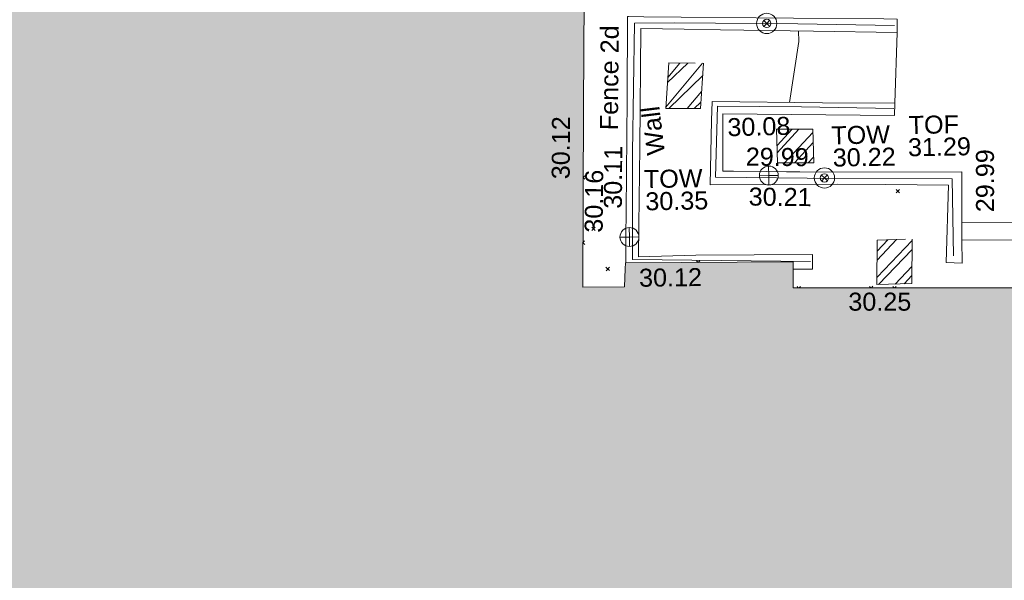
# Model space of a CAD drawing. Header units: millimetres. Extents: x -290717 to 520720, y -103372 to 287762.
# Tile 254 of 256: x 54056 to 74567, y 89644 to 101316. Entities that reach past the tile are written whole.
import ezdxf

# ---------------------------------------------------------------- set-up
doc = ezdxf.new("R2010")
doc.units = ezdxf.units.MM
doc.linetypes.add('IMPORT-HIDDEN2 _3_', pattern=[4762.5, 3175, -1587.5])
doc.linetypes.add('IMPORT-UG_ELEC_STREET LIGHTING_QLB2 _2_', pattern=[2700, 1500, -300.0000000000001, 0, -250, 150, -300.0000000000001, 0, -200])
for name, color, linetype, lineweight, true_color in [('00__TOPO__TOP_OF_FENCE_SYMBOL', 7, 'Continuous', 9, 0x666666), ('00_TOPO_TOP_OF_WALL', 7, 'Continuous', 9, 0x666666), ('00_UAV_BUILDING_OUTLINE', 5, 'Continuous', 9, 0x0000ff), ('00_UAV_FENCE_2D', 7, 'Continuous', 9, 0x264c2f), ('00_UAV_PARKING', 4, 'Continuous', 9, 0x00ffff), ('00_UAV_STEPS', 7, 'Continuous', 9, 0x666666), ('00_UAV_TOP_OF_FENCE', 6, 'Continuous', 9, 0xff00ff), ('00_UAV_TOP_OF_WALL', 7, 'Continuous', 9, 0x666666), ('00_UAV_WALL', 7, 'Continuous', 9, 0x7c00a5), ('01_DTM_CONTOUR_MJR', 7, 'Continuous', 9, 0x7f3f00), ('12333-PUM-2D-U-0001-C01 - Rev2_REVIT IMPORT_dwg', 7, 'Continuous', 9, 0x767676), ('A_RHA_Line', 7, 'Continuous', 9, 0x00a600), ('PUM-CHAMBER EXTENTS', 6, 'IMPORT-HIDDEN2 _3_', 9, 0xff00ff)]:
    doc.layers.add(name, color=color, linetype=linetype, lineweight=lineweight, true_color=true_color)
doc.layers.add('A_RHA_Detail', color=7, linetype='Continuous', lineweight=9)
doc.layers.add('GEN-TEXT', color=7, linetype='Continuous', lineweight=9)
doc.styles.add('Swis721 Lt BT_2', font='swissl.ttf', dxfattribs={"height": 375})
pattern_1 = [(45, (-533641079.65, -725615854.3560001), (-265.1650429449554, 265.1650429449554), []), (45, (-533640902.873, -725615854.3560001), (-265.1650429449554, 265.1650429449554), [])]

# ---------------------------------------------------------------- blocks, each defined once
blk = doc.blocks.new('12333-PUM-2D-U-0001-C01 - Rev2_REVIT IMPORT_dwg_MSL_Node_LineworkTOF-2077248-Site Location Plan Existing')
at = {"layer": '00__TOPO__TOP_OF_FENCE_SYMBOL', "color": 254, "true_color": 0xcccccc, "flags": 128}
for points in [[(165.3591892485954, 165.3591892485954), (0, 0), (-165.3591892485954, 165.3591892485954)], [(165.3591892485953, -165.3591892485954), (0, 0), (-165.3591892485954, -165.3591892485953)]]:
    blk.add_lwpolyline(points, dxfattribs=at)
at = {"layer": '00__TOPO__TOP_OF_FENCE_SYMBOL', "color": 254, "true_color": 0xcccccc}
for radius in [562.5594001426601, 233.853208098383]:
    blk.add_circle((0, 0), radius, dxfattribs=at)
blk = doc.blocks.new('12333-PUM-2D-U-0001-C01 - Rev2_REVIT IMPORT_dwg_TOW-2077249-Site Location Plan Existing')
at = {"layer": '00_TOPO_TOP_OF_WALL', "color": 254, "true_color": 0xcccccc, "flags": 128}
for points in [[(0, 525.0554400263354), (0, 0), (-525.0554401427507, 0)], [(525.0554401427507, 0), (0, 0), (0, -525.0554400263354)]]:
    blk.add_lwpolyline(points, dxfattribs=at)
at = {"layer": '00_TOPO_TOP_OF_WALL', "color": 254, "true_color": 0xcccccc}
blk.add_circle((0, 0), 525.0554401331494, dxfattribs=at)
blk = doc.blocks.new('12333-PUM-2D-U-0001-C01 - Rev2_REVIT IMPORT_dwg_MGS62954_T2_Galway_ITM_3d_Rev1-2077680-Site Location Plan Existing')
at = {"layer": '00_UAV_FENCE_2D', "color": 254, "true_color": 0xcccccc, "flags": 128}
for points in [[(533975991.5415, 725655341.4255002), (533973980.5415, 725655414.4255002), (533971414.5414999, 725655478.4255), (533970578.7895414, 725655483.4371202), (533970488.8425715, 725652795.0733235), (533970454.2619461, 725650565.9117842), (533974157.3880706, 725650455.904346)], [(533975951.15007, 725653611.0023996), (533974029.5414999, 725653679.4255), (533972277.9524356, 725653728.4160122), (533972212.5415, 725652246.4255002), (533974118.5415, 725652198.4255002), (533977139.5414999, 725652131.4255002), (533977141.5415, 725650526.4255002)]]:
    blk.add_lwpolyline(points, dxfattribs=at)
at = {"layer": '00_UAV_PARKING', "color": 254, "true_color": 0xcccccc}
blk.add_line((533976046.5414999, 725655197.4255), (533975970.5414999, 725653721.4255), dxfattribs=at)
at = {"layer": '00_UAV_STEPS', "color": 254, "true_color": 0xcccccc, "flags": 128}
blk.add_lwpolyline([(533978896.276729, 725650818.6564287), (533977322.3160843, 725650852.719904), (533977328.1462583, 725651213.6433961), (533978909.368382, 725651198.4583435)], close=True, dxfattribs=at)
at = {"layer": '00_UAV_WALL', "color": 254, "true_color": 0xcccccc, "flags": 128}
blk.add_lwpolyline([(533973793.8414395, 725650302.7033774), (533974200.3676794, 725650297.1900476), (533974200.7343516, 725650607.0999571), (533971775.5415001, 725650630.4255002), (533970578.5414999, 725650617.4255003), (533970597.306769, 725651276.808184), (533970643.5415, 725652901.4255002), (533970707.5415, 725655371.4255002), (533971609.8721884, 725655339.3160245), (533972365.5415, 725655312.4255), (533974305.5415, 725655254.4255002), (533976046.5414999, 725655197.4255), (533976053.2997108, 725655473.906877), (533975771.959847, 725655481.0021489), (533973891.5415, 725655528.4255002), (533970774.3707953, 725655614.1530586), (533970460.6764934, 725655622.7801915), (533970434.5415, 725655623.4255), (533970396.5415, 725653909.4255002), (533970338.5415, 725651579.4255), (533970324.5217686, 725651042.0024631), (533970310.4177409, 725650501.3480704)], dxfattribs=at)
blk.add_lwpolyline([(533975965.0942301, 725653466.582111), (533972387.5414999, 725653566.4255002), (533972363.5415, 725652373.4255), (533972590.6837599, 725652366.898992), (533974660.5415, 725652307.4255), (533977345.1648085, 725652267.1959252), (533977341.2199441, 725652022.9846534), (533977328.1462583, 725651213.6433961), (533977322.3160843, 725650852.719904), (533977314.5415, 725650371.4255), (533976987.5414999, 725650391.4255), (533977059.5415, 725651995.4255), (533975752.9529744, 725652032.3508282), (533974759.5414999, 725652060.4255002), (533972095.5415, 725652093.4255002), (533972151.9908876, 725653431.9719372), (533972168.5415, 725653824.4255), (533974468.5415, 725653755.4255002), (533975970.5414999, 725653721.4255)], close=True, dxfattribs=at)
at = {"layer": '01_DTM_CONTOUR_MJR', "color": 254, "true_color": 0xcccccc, "flags": 128}
for points in [[(533973989.845693, 725655263.8638283), (533973998.7066605, 725655041.9862264), (533973779.3244649, 725653776.1020111)], [(533973692.9655408, 725652335.2269859), (533974660.0000001, 725652310.0000002), (533977345.2112544, 725652270.0712082)]]:
    blk.add_lwpolyline(points, dxfattribs=at)
at = {"xscale": 0.375, "yscale": 0.375, "zscale": 0.375}
for name, p in [('12333-PUM-2D-U-0001-C01 - Rev2_REVIT IMPORT_dwg_MSL_Node_LineworkTOF-2077248-Site Location Plan Existing', (533973333.8533342, 725655431.4107673)), ('12333-PUM-2D-U-0001-C01 - Rev2_REVIT IMPORT_dwg_TOW-2077249-Site Location Plan Existing', (533973322.5415, 725652263.4255)), ('12333-PUM-2D-U-0001-C01 - Rev2_REVIT IMPORT_dwg_MSL_Node_LineworkTOF-2077248-Site Location Plan Existing', (533974479.8125453, 725652192.6982323)), ('12333-PUM-2D-U-0001-C01 - Rev2_REVIT IMPORT_dwg_TOW-2077249-Site Location Plan Existing', (533970396.5415, 725651034.4255002))]:
    blk.add_blockref(name, p, dxfattribs=at)
at = {"layer": '00_UAV_BUILDING_OUTLINE', "color": 251, "true_color": 0x666666, "char_height": 375, "width": 1495.902363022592, "attachment_point": 1, "line_spacing_factor": 1.005061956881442, "style": 'Swis721 Lt BT_2'}
for s, insert, rotation in [('30.12', (533968798.4490896, 725652266.7457168), 88.72855217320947), ('30.12', (533970583.5028769, 725650369.3969055), 359.7117854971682), ('30.25', (533974936.1540933, 725649796.1156121), 359.0117873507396)]:
    blk.add_mtext(s, dxfattribs=dict(at, insert=insert, rotation=rotation))
at = {"layer": '00_UAV_FENCE_2D', "color": 251, "true_color": 0x666666, "insert": (533969820.203775, 725653269.6959864), "char_height": 375, "width": 2545.408465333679, "attachment_point": 1, "rotation": 88.5396341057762, "line_spacing_factor": 1.005061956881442, "style": 'Swis721 Lt BT_2'}
blk.add_mtext('Fence 2d', dxfattribs=at)
at = {"layer": '00_UAV_TOP_OF_FENCE', "color": 251, "true_color": 0x666666, "char_height": 375, "attachment_point": 1, "line_spacing_factor": 1.005061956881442, "style": 'Swis721 Lt BT_2'}
for s, insert, width in [('TOF', (533976253.0272428, 725653451.47399), 1163.479615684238), ('31.29', (533976230.603601, 725652988.0972852), 1495.902363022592)]:
    blk.add_mtext(s, dxfattribs=dict(at, insert=insert, width=width))
at = {"layer": '00_UAV_TOP_OF_WALL', "char_height": 375, "attachment_point": 1, "line_spacing_factor": 1.005061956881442, "style": 'Swis721 Lt BT_2'}
for s, insert, width in [('TOW', (533974638.2476813, 725653264.6204593), 1343.937678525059), ('30.22', (533974660.7095887, 725652800.7725365), 1495.902363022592), ('TOW', (533970718.3635757, 725652421.8977894), 1343.937678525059), ('30.35', (533970740.825483, 725651958.0498668), 1495.902363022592)]:
    blk.add_mtext(s, dxfattribs=dict(at, insert=insert, width=width))
at = {"layer": '00_UAV_WALL', "color": 251, "true_color": 0x666666, "char_height": 375, "attachment_point": 1, "line_spacing_factor": 1.005061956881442, "style": 'Swis721 Lt BT_2'}
for s, insert, width, rotation in [('Wall', (533970796.4324847, 725652713.3648794), 1130.237340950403, 95.95020533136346), ('30.08', (533972476.1947934, 725653471.1332887), 1495.902363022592, 0.3962423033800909), ('30.11', (533969874.2388944, 725651632.9269283), 1495.902363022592, 88.60896119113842), ('29.99', (533972854.8042511, 725652854.7439781), 1495.902363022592, 358.3541657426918), ('29.99', (533977624.9892816, 725651424.7073884), 1495.902363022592, 89.07455369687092), ('30.16', (533969464.9653582, 725651143.4525803), 1495.902363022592, 88.369868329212), ('30.21', (533972901.2239674, 725652021.5327346), 1495.902363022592, 358.3868294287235)]:
    blk.add_mtext(s, dxfattribs=dict(at, insert=insert, width=width, rotation=rotation))
blk = doc.blocks.new('12333-PUM-2D-U-0001-C01 - Rev2_REVIT IMPORT_dwg-1620468-Site Location Plan Existing')
at = {"layer": 'PUM-CHAMBER EXTENTS', "true_color": 0xffaaff}
h = blk.add_hatch(dxfattribs=at)
h.set_pattern_fill('FP_3', color=211, style=0, pattern_type=2)
h.set_pattern_definition(pattern_1)
h.paths.add_polyline_path([(330843.3501528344, 37826.64382131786), (330923.3501529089, 38772.64382131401), (330199.3501529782, 38789.64382142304), (330119.3501529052, 37843.64382131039)])
h = blk.add_hatch(dxfattribs=at)
h.set_pattern_fill('FP_3', color=211, style=0, pattern_type=2)
h.set_pattern_definition(pattern_1)
h.paths.add_polyline_path([(332429.3501528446, 36668.64382138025), (333184.3501528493, 36655.64382134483), (333176.3501530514, 37355.64382129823), (332421.3501529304, 37368.64382133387)])
h = blk.add_hatch(dxfattribs=at)
h.set_pattern_fill('FP_6', color=211, style=0, pattern_type=2)
h.set_pattern_definition([(45, (-533640988.685, -725614762.775), (-265.1650429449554, 265.1650429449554), []), (45, (-533640811.9080001, -725614762.775), (-265.1650429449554, 265.1650429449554), [])])
h.paths.add_polyline_path([(334456.1352115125, 34098.22546597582), (335184.1352115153, 34109.22546591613), (335203.3152900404, 35035.22546589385), (334475.3152900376, 35024.22546583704)])
at = {"layer": 'GEN-TEXT', "color": 253, "true_color": 0xaaaaaa}
for p, q in [((328411.6508406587, 36399.26458185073), (328376.502943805, 36434.41247870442)), ((328376.5123610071, 36434.83678031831), (328411.6508406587, 36469.97525996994)), ((334886.9599509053, 36000.87012688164), (334957.6706290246, 36071.58080500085)), ((334957.6706290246, 36000.87012688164), (334886.9599509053, 36071.58080500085)), ((328537.0460968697, 35328.66644999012), (328607.756774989, 35399.37712810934)), ((328607.756774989, 35328.66644999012), (328537.0460968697, 35399.37712810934)), ((328346.3882457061, 35077.56414299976), (328382.5380038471, 35113.71390114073)), ((328382.5380038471, 35043.00322302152), (328346.4227436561, 35079.1184832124)), ((328817.0085011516, 34487.79408377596), (328887.7191792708, 34558.50476189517)), ((328887.7191792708, 34487.79408377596), (328817.0085011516, 34558.50476189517)), ((330738.9465381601, 34627.11901359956), (330705.0930963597, 34660.97245540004)), ((330741.9112672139, 34627.07994813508), (330775.8037744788, 34660.97245540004)), ((332815.4185874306, 34060.24905851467), (332790.1043121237, 34085.56333382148)), ((332835.1601866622, 34059.90853024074), (332860.814990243, 34085.56333382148)), ((334329.9048558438, 34034.12526842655), (334298.2760040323, 34065.75412023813)), ((334337.2314518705, 34033.99888995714), (334368.9866821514, 34065.75412023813)), ((334813.0084382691, 34025.79208190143), (334783.2494575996, 34055.55106257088)), ((334824.0113625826, 34025.60228943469), (334853.9601357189, 34055.55106257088))]:
    blk.add_line(p, q, dxfattribs=at)
at = {"layer": 'PUM-CHAMBER EXTENTS', "color": 211, "true_color": 0xffaaff, "flags": 128}
for points in [[(330923.3501529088, 38772.64382131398), (330843.3501528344, 37826.6438213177), (330119.3501529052, 37843.64382131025), (330199.3501529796, 38789.64382142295)], [(333184.3501528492, 36655.64382134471), (332429.3501528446, 36668.64382138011), (332421.3501529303, 37368.64382133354), (333176.3501530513, 37355.64382129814)], [(335203.3152900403, 35035.22546589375), (335184.1352115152, 34109.2254659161), (334456.1352115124, 34098.2254659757), (334475.3152900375, 35024.22546583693)]]:
    blk.add_lwpolyline(points, close=True, dxfattribs=at)
blk.add_blockref('12333-PUM-2D-U-0001-C01 - Rev2_REVIT IMPORT_dwg_MGS62954_T2_Galway_ITM_3d_Rev1-2077680-Site Location Plan Existing', (-533641079.6498471, -725615854.3561786))

msp = doc.modelspace()

# ---------------------------------------------------------------- hatches: boundary and pattern name
at = {"layer": 'A_RHA_Detail', "true_color": 0xc0c0c0}
h = msp.add_hatch(color=9, dxfattribs=at)
h.paths.add_polyline_path([(-80880.60083898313, -68502.79057078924), (-80400.86592458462, -68483.4150911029), (-80400.86592458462, -62984.64684182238), (-24474.85765180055, -63009.32043784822), (-24456.14471274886, -50840.30023854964), (-36622.55041054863, -50831.65104346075), (-36622.5504104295, -44228.57792609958), (-50959.05265825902, -44213.68205212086), (-50959.05265825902, -42573.78171509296), (-54563.93258049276, -42571.21897729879), (-54565.69773355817, -45054.17447471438), (-92408.82109324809, -45027.27149617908), (-92411.78875845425, -49201.74309219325), (-100061.9988811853, -49201.74309219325), (-100052.221444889, -64852.82557835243), (-86120.90825231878, -64852.82557835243), (-86092.16626519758, -62957.90041523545), (-84861.10047611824, -62957.90041520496), (-84854.79054275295, -68240.10973718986), (-80870.60226895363, -68240.10973718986)])
h.paths.add_polyline_path([(-137238.9269955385, -68461.93840922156), (-132719.7426408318, -68433.06336920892), (-132847.0731201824, -62850.0428228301), (-130454.6837966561, -62916.63108081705), (-130498.2830220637, -61355.8539363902), (-117581.136331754, -61423.42893434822), (-117492.3908565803, -49183.91309186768), (-125136.5200282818, -49178.47881939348), (-125133.5727033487, -45032.61887132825), (-163007.1824077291, -45005.69421944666), (-163007.1824077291, -44090.29634113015), (-163123.8521375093, -44090.21339942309), (-163122.6389897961, -42383.751842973), (-166563.8543420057, -42383.75184295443), (-166565.0349082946, -44044.3982420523), (-193158.4656786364, -44025.49275802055), (-193195.152889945, -62863.6565097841), (-137269.7106414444, -62916.63108078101), (-137254.3708868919, -65679.90523788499)])
h.paths.add_polyline_path([(120310.9497607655, -32334.2823016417), (120312.4652266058, -31610.73011961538), (133451.2244789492, -31638.24899384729), (133469.2230092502, -19717.98315777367), (121295.7536929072, -19692.48606427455), (121319.8434528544, -8190.941560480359), (112277.0825929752, -8172.001674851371), (112263.1769726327, -14811.12345451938), (78285.85310969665, -14739.95861435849), (78292.82277619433, -8167.077575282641), (76545.55099677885, -8163.40371230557), (69355.76844230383, -8152.931592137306), (69353.66597202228, -9156.746357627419), (68372.60878942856, -9154.691552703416), (68372.60878942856, -13705.52853212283), (69333.72334743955, -13707.54156767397), (69325.07112544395, -16249.53369225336), (66623.4489111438, -16249.53369225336), (66619.79243932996, -17995.29925522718), (65989.07757491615, -17995.29925522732), (65985.44262769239, -19730.78799479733), (57152.23993372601, -19712.28702423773), (57127.42535098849, -31559.89461998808), (70277.87165423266, -31587.43801817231), (70277.87165428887, -32271.74147154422), (78263.96947906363, -32285.12944888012), (78266.62669288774, -31019.79372153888), (112335.8856506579, -31091.15111856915), (112335.8856506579, -32317.57330550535), (119781.4233959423, -32333.17321910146)])
h.paths.add_polyline_path([(7503.71740934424, -1791.43926322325), (15482.43097389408, -674.0213230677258), (15484.0826184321, 148.1327206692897), (56188.28042539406, 205.5276654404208), (56155.8432600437, 14338.31663138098), (18016.62665932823, 14236.4814953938), (17967.9025208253, 34313.18372075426), (21727.10644861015, 34324.06926249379), (21708.9097307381, 40608.10218319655), (18009.66447156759, 40608.10218325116), (17995.54603703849, 45483.75063445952), (9770.084212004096, 45420.63294734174), (3966.216019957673, 45443.14492469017), (3984.771235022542, 14176.56786831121), (1023.062455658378, 14176.56786840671), (-276.5134647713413, 14190.52623465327), (-231.6790044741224, 5976.811441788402), (-226.4491536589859, 193.7444677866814), (1220.250839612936, 179.5999159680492), (7477.609307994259, 143.2867556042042), (7488.638446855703, -674.0213230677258)])
h.paths.add_polyline_path([(77755.59663317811, 53.47451145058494), (77729.51881611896, 1699.844979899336), (94464.47132486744, 1659.976083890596), (94606.37913471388, 17991.39023626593), (88810.41901146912, 18015.03260816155), (88799.89418497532, 14436.74271609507), (69413.88950349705, 14457.87738898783), (69377.35724448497, 99.62816357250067), (70760.85642036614, 92.0068082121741)])
h.paths.add_polyline_path([(61252.12079698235, 46453.95617369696), (105774.7348988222, 46472.68783510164), (105768.2642197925, 61852.61234310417), (92285.13876306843, 61852.61234310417), (92308.59670397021, 65784.30757142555), (96107.46680002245, 65767.6044524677), (96059.6808111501, 75209.20847378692), (101084.8427276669, 75071.88872768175), (104988.0046543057, 74765.36560410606), (108403.6894220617, 74363.84089439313), (112009.2703903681, 73787.25420864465), (115645.3524814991, 73049.69667210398), (116890.8108050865, 72761.69136255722), (120208.9929832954, 71893.18353872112), (120865.241739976, 71703.68487155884), (124135.6329505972, 70669.67317909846), (127435.6253142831, 69480.50055823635), (127820.4368655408, 69394.93141813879), (128274.3081769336, 69331.69585757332), (128731.879114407, 69306.66104520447), (129189.9401456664, 69320.00258265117), (129645.2782985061, 69371.62688830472), (130094.6997111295, 69461.17185607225), (130535.0520071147, 69588.00939078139), (130963.2464342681, 69751.2498188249), (131376.279516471, 69949.74812593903), (131771.254123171, 70182.11198906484), (132162.5575600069, 70460.54046602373), (132496.0921582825, 70741.69081117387), (132820.8713676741, 71064.98072578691), (133117.4593294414, 71414.31364276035), (133383.77568926, 71787.23923958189), (133616.5473239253, 72178.53728446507), (133817.1647262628, 72590.54524901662), (133982.6025969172, 73017.89547517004), (134111.7005086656, 73457.59040804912), (134203.5529320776, 73906.545904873), (134257.5155882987, 74361.61286220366), (134272.5462649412, 74819.59931534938), (134250.5259874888, 75277.29281749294), (134189.6227572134, 75731.48297750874), (134090.9274700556, 76178.98397761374), (133955.1324028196, 76616.65691996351), (133783.1900598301, 77041.4318434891), (133576.3064937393, 77450.3292564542), (133335.9328436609, 77840.48103831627), (133063.7551572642, 78209.15055536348), (132761.6825665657, 78553.75185442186), (132431.8338935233, 78871.86780505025), (132076.5227904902, 79161.26705200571), (131698.2415079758, 79419.91966864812), (131299.6434187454, 79646.01139199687), (131093.5942456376, 79746.34209763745), (132146.0467355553, 83110.22226149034), (122787.763295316, 86282.54285521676), (121604.3555410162, 82800.35918872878), (117095.9864226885, 83870.84033788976), (116841.9598400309, 83526.35449576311), (116120.5435466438, 91221.9361197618), (110237.7341284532, 91274.27491024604), (110194.3680786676, 90435.39030217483), (104988.0046543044, 90486.49901569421), (104973.2761846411, 94309.82427956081), (103746.1314668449, 94309.82427962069), (103839.9937121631, 122852.1474272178), (96365.09202303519, 122931.9599471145), (96350.3400238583, 123952.416858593), (104555.5505249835, 123902.1925258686), (104607.3234457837, 120248.5396157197), (125502.5015002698, 120134.193340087), (125662.0200253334, 137657.3796883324), (114479.5865733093, 137699.2256881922), (114382.3062641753, 129149.9458158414), (104644.1590035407, 129187.997507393), (104577.9931702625, 126217.3903165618), (101184.4926405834, 126159.1566967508), (101264.6166812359, 135959.2655565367), (89967.23177303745, 135988.8856164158), (89927.63362986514, 125823.6463181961), (93630.53562299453, 125840.7948842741), (93580.6568888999, 122931.9599471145), (88697.38835373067, 122904.7310127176), (88679.38989541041, 95739.0914377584), (86378.25848993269, 95739.0914377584), (86378.18187189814, 96178.10083375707), (83279.5074328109, 96200.92083330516), (83273.62493422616, 95735.74732136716), (70169.67509616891, 95733.22421950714), (70166.2684274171, 96272.07409350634), (66674.99731291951, 96257.14073659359), (66654.74538556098, 95755.71092140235), (65784.77231076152, 95755.71092140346), (65887.65094981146, 117470.6305650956), (53473.34271625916, 117487.9046429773), (53434.44066306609, 98570.4634906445), (40649.41626913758, 98570.46349066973), (40610.16711556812, 94406.01479082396), (38853.82372865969, 94410.36303444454), (38848.65589191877, 89463.65332732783), (40612.46601909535, 89518.45976927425), (40665.38257359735, 86257.73741131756), (38372.19584673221, 86305.7230928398), (38369.79373532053, 76901.0507917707), (50937.95125076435, 76944.40198877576), (50922.88567283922, 74598.78180893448), (56484.90611318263, 74588.85093774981), (56484.9061131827, 75194.85181998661), (92465.40372273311, 75233.02581663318), (92645.92783659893, 71766.64845097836), (89810.5550181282, 69362.83965827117), (85313.16173971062, 69360.94750424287), (85313.16173971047, 66907.40508090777), (75210.14498260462, 66903.15451592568), (75210.14498260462, 63815.70944554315), (70819.40014306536, 63815.70999204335), (70819.21601502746, 64253.35708063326), (69456.8341568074, 64253.35708063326), (69455.71957374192, 66901.99623168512), (61303.3285675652, 66898.56680686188), (61304.56054652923, 63970.32021231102), (70500.41048205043, 63970.32021223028), (70500.40885431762, 61852.59006210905), (61245.64388480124, 61848.69637492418), (61252.12079698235, 46455.07044720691)])
h.paths.add_polyline_path([(-17153.16561239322, 48569.32684293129), (-17153.16561227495, 60770.38083690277), (-29362.88357762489, 60774.7042869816), (-29362.88357762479, 67399.20394583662), (-43507.25361058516, 67405.01911302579), (-43488.53133082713, 69093.07334179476), (-45766.41866234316, 69109.32868391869), (-45794.34620035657, 67405.01911302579), (-47272.11273197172, 67404.21245453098), (-47272.44887636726, 66454.91798912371), (-86004.56386335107, 66468.6329952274), (-86006.66970790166, 60521.58362724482), (-92662.8772251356, 60521.58362724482), (-92666.53762789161, 50184.35611936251), (-79752.016597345, 50179.78302554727), (-79752.016597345, 48591.49323813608), (-17157.71631240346, 48569.32845421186)])
h.paths.add_polyline_path([(-201056.4185879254, 48628.75479108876), (-138377.9751621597, 48634.64535782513), (-138377.9751621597, 50133.28202330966), (-125467.710581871, 50134.49533928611), (-125468.6909603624, 60566.19036866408), (-132186.8595615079, 60565.86652591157), (-132187.4203588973, 66533.01978768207), (-170643.3098734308, 66805.61809689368), (-170643.3098732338, 67738.78475851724), (-200340.0100486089, 67488.93693767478), (-200348.7175167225, 60827.7802510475), (-201057.5650552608, 60827.71357562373), (-201056.6510294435, 51102.0431337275)])
h.paths.add_polyline_path([(-240051.5126725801, 54769.1949116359), (-239444.4902595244, 54811.10754483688), (-239186.5396225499, 54841.92927608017), (-238764.8191578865, 54940.98166103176), (-238382.4735933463, 55122.46891391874), (-237990.3402229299, 55354.87497237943), (-237269.2031026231, 55936.21514997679), (-237030.2712443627, 56228.66101920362), (-236793.0039600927, 56569.31473977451), (-236554.5880579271, 57004.26389721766), (-236432.7219585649, 57267.46508911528), (-236300.0815274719, 57753.26239002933), (-236250.7285154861, 58017.17885687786), (-236235.6490610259, 58516.21786795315), (-236233.2538430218, 58987.85640057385), (-236213.702979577, 59823.48083772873), (-236363.8287856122, 59820.8603820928), (-236634.0279869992, 60698.06075831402), (-236391.9547756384, 61432.1972634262), (-236225.4740089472, 61435.10319604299), (-236201.6036570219, 62637.68779599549), (-232563.5271750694, 62639.28734435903), (-232563.5271750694, 63049.03842407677), (-232732.1945866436, 63049.15302221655), (-232860.1521278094, 63457.9589027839), (-232731.6068089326, 63914.24862701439), (-232560.8209657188, 63914.24862701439), (-232521.9864006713, 70597.99604498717), (-240628.6947850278, 70598.85496274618), (-240629.7923196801, 72350.98321581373), (-246412.6011213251, 72347.36085937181), (-246412.6011213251, 70616.45923939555), (-254449.5805725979, 70618.60952619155), (-254454.637144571, 70754.06491724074), (-254469.7140363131, 73191.6627625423), (-263883.2532625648, 73267.83063692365), (-263902.4181505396, 68260.74348557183), (-263714.8217520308, 68259.82096576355), (-263552.9672900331, 67819.6543439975), (-263719.0883117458, 67392.20684197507), (-263913.629869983, 67392.20684288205), (-263956.7001914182, 58633.76423459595), (-260181.1963171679, 58611.22607638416), (-260192.3146984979, 56354.25111578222), (-257184.684388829, 56339.46086010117), (-257213.4419958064, 57092.93866025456), (-257338.5163846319, 57093.27331227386), (-257471.0109295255, 57531.7457231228), (-257338.5163845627, 58062.22513700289), (-257203.4956297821, 58064.06881293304), (-257173.5751889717, 58598.54056827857), (-256478.2273617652, 58575.27357918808), (-256478.2273617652, 58788.51859477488), (-256013.0091299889, 58911.92701537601), (-255397.0786589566, 58780.99767608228), (-255397.0786664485, 58595.98242230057), (-243809.8853614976, 58585.92793205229), (-243805.3570672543, 58352.04527760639), (-243740.9394682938, 57884.52572396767), (-243619.083060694, 57421.84877501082), (-243424.3877541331, 56943.65915328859), (-243247.1437899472, 56608.24157716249), (-243003.0710577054, 56249.99021479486), (-242732.2093200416, 55932.75703086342), (-242371.7230179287, 55603.12658814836), (-242141.2551255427, 55424.88676771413), (-241804.9643038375, 55216.88439829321), (-241529.464082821, 55077.02869058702), (-241100.6275144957, 54917.18295005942), (-240836.2134980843, 54840.82833179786), (-240453.4486196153, 54788.6078413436), (-240203.3756532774, 54776.52967577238)])
h.paths.add_polyline_path([(40276.69022620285, 59895.3641775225), (40328.62676026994, 69196.9439153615), (36588.99968782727, 69217.82459101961), (36619.46637569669, 74674.25962431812), (32264.36460075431, 74687.02318924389), (32233.48293864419, 69156.26826309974), (11916.69390488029, 69269.70959690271), (11966.66200108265, 78218.75165977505), (29087.50901742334, 78123.15526811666), (29143.44567202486, 88141.13700481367), (15719.34879623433, 88216.09212957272), (15732.60379610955, 90589.99788900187), (4594.294101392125, 90652.19003492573), (4525.129359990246, 78265.12250452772), (10096.76365550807, 78234.01258734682), (10077.43887221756, 74773.03821913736), (4547.641142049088, 74803.91453678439), (4465.579974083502, 60107.16002351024), (19125.89094757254, 60025.30234268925), (19139.86249371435, 62527.53804648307), (31738.59196305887, 62457.19146407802), (31724.55430855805, 59943.11609818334), (38369.79364222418, 59906.01157297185)])
h.paths.add_polyline_path([(-246083.0241259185, 72334.29150213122), (-246083.0594797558, 72334.30275087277), (-246208.2905500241, 72334.29150213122)])
h.paths.add_polyline_path([(-114575.3004830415, 112178.0758696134), (-114575.3246436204, 112178.0758696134), (-114707.2752166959, 115801.5811617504)])
h.paths.add_polyline_path([(-154699.9178766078, 101760.4080976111), (-114382.0503338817, 101776.0542915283), (-114382.0503338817, 106926.936016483), (-113755.641395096, 106927.1791078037), (-113757.5507412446, 111847.2721532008), (-114431.6837526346, 111847.2721532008), (-114431.8098651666, 112178.075869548), (-114575.3004830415, 112178.0758696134), (-114578.9984943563, 121707.2390834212), (-123056.9849702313, 121707.2390834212), (-123068.8201032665, 156452.7036899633), (-119381.2340625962, 156454.1347343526), (-119381.2340625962, 160165.8603541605), (-115501.031452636, 160167.3661472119), (-115503.3750945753, 166206.5793118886), (-132411.7987151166, 166599.6604729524), (-132411.8243306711, 166665.6603411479), (-135275.0124468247, 166664.5489553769), (-135275.0124468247, 166628.1883102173), (-135911.3205077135, 166628.1944503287), (-135911.3479256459, 166352.1604668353), (-152521.1633846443, 166345.7145607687), (-152518.3680955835, 159142.6836790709), (-150699.3133726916, 159117.9265656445), (-150755.6690356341, 122560.6912032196), (-151059.2005266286, 122560.6912032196), (-151061.0981347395, 121302.4374931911), (-154138.3148337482, 121372.6012653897), (-154138.3148337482, 121865.183451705), (-154704.3888425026, 121867.2611370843), (-154688.5451973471, 119352.3937021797), (-154745.5933227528, 119352.3715636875), (-154745.5763474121, 118722.1532660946), (-160794.1544526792, 118748.744283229), (-160794.1544527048, 119410.5425977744), (-163852.1622693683, 119422.408321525), (-163855.0715294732, 118762.2003111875), (-167568.6765459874, 118778.5256058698), (-166634.6619849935, 124395.1277019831), (-166843.6206842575, 124471.2090400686), (-167568.6765459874, 124707.6250904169), (-168028.2173235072, 124841.3808643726), (-168630.5006276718, 124991.3056740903), (-169238.2056070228, 125117.4693074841), (-169850.3952285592, 125219.6772877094), (-170466.1255403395, 125297.7720169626), (-171089.1102599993, 125351.8553033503), (-171704.4065937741, 125381.1774254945), (-172325.0479971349, 125386.3595015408), (-172782.2248668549, 125374.5832363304), (-173401.7764236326, 125337.4554476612), (-174019.3926983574, 125276.0328036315), (-174634.1213722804, 125190.4100127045), (-175245.0145766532, 125080.7190996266), (-176047.1958093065, 124895.7675261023), (-176665.4852587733, 124724.7228134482), (-177045.3001228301, 124609.1129151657), (-177631.5127793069, 124405.2077276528), (-176665.4852586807, 118818.5158793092), (-177558.9402083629, 118822.4435769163), (-177662.2853368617, 125263.4341236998), (-176365.3912352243, 126542.9270807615), (-159462.2970490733, 126319.9103917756), (-157057.7396790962, 128609.0850976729), (-157060.6673204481, 136153.1661957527), (-158638.8016610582, 137740.2441626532), (-159352.3735831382, 137740.2441626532), (-161634.4140635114, 140201.1078539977), (-168727.9404946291, 140256.8191147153), (-171035.0401162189, 137942.884730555), (-174184.1459014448, 137942.884730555), (-176460.1168228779, 140292.2858551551), (-177341.68569345, 140292.285855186), (-177341.7114445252, 140358.4281613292), (-183428.5803825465, 140356.0660244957), (-185921.6385984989, 137917.4639097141), (-185921.6385985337, 131757.309115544), (-186906.8767412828, 131756.9267734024), (-187725.3914540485, 130809.9989183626), (-187724.0588902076, 127376.1828149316), (-186481.0281350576, 126304.557648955), (-186479.4846755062, 122327.2959175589), (-185176.2828158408, 121059.4673825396), (-180304.1129154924, 121059.4673825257), (-180304.1136492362, 118802.0484409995), (-193555.3706955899, 118802.0484409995), (-193555.3686998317, 133117.8341649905), (-192593.6442938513, 133118.2073819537), (-192593.6442938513, 134200.8158367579), (-192224.6284783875, 134200.9592041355), (-192225.5653014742, 136615.0101267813), (-192595.0012461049, 136615.0101267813), (-192595.4357332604, 137734.4745166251), (-193589.2709668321, 137734.4746851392), (-193589.2685988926, 147474.5705834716), (-193163.2062206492, 147492.8644728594), (-192606.8095195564, 147551.4951472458), (-192359.9383250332, 147589.5931622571), (-192199.8207947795, 147616.5827293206), (-191882.7548926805, 147682.9245600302), (-191568.5380071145, 147761.6632019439), (-191020.2573150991, 147932.4221712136), (-190950.5841382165, 147955.8263236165), (-190647.7999969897, 148070.951423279), (-190349.769078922, 148197.8750093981), (-190056.9509284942, 148336.4013817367), (-189769.7970512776, 148486.316942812), (-189375.4954991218, 148717.2624196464), (-189132.9060261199, 148873.2749095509), (-188867.5421091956, 149059.0543930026), (-188609.6764469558, 149255.1087866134), (-188354.9814056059, 149465.3525772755), (-188079.6339208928, 149713.8792482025), (-187884.9836199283, 149901.8220103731), (-187538.2510284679, 150274.4802367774), (-187446.2998447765, 150378.396083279), (-187241.3270201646, 150629.2310214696), (-187046.3599558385, 150887.9197697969), (-186861.699277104, 151154.0634500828), (-186546.1373636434, 151669.8298752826), (-186524.4196769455, 151707.063245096), (-163675.289831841, 151669.8298752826), (-163687.5843044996, 148134.0767945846), (-157303.6541541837, 148136.4921063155), (-157303.6541541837, 155759.9150161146), (-157557.4317586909, 155765.0384228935), (-157555.9168973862, 166678.0466575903), (-187009.2021991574, 166699.7464767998), (-187013.0952111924, 162054.4009359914), (-188707.1775469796, 162044.5925187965), (-188705.9961893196, 155021.5333641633), (-188737.9999316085, 154650.5326603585), (-188799.0133970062, 154283.1866125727), (-188857.2045401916, 154035.4341107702), (-188966.1106131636, 153679.3368924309), (-189102.6200311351, 153332.8820747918), (-189265.8911677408, 152998.2056672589), (-189454.9174010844, 152677.3710606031), (-189645.2484685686, 152421.322012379), (-189916.9563410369, 152104.2450531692), (-190212.7041973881, 151809.4634871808), (-190530.6686598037, 151538.7947475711), (-190868.889367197, 151293.9075915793), (-191225.2810786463, 151076.3118324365), (-191597.6465194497, 150887.3490190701), (-192092.8415776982, 150682.5621956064), (-192485.2937347, 150569.6612301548), (-192903.8930807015, 150482.2408890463), (-193187.215491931, 150440.8868273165), (-193594.1866364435, 150407.1257787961), (-193594.5953882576, 151459.989522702), (-205369.2399268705, 151455.4201248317), (-205354.452352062, 113350.0822379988), (-207187.1580384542, 113349.3709450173), (-207184.3024929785, 105991.0636522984), (-205312.8709512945, 105991.0636522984), (-205311.2365670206, 101769.6553082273), (-175488.645120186, 101781.2285901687), (-175488.645120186, 110889.6985621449), (-154703.462766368, 110897.5679794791), (-154700.5193329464, 103310.2697088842)])
h.paths.add_polyline_path([(193735.9435692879, 113047.8274775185), (208865.0938716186, 114991.026643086), (208976.1154122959, 114126.6471161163), (216447.8967330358, 115086.3281915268), (216038.7305308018, 118271.970241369), (232648.5073383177, 120405.3421627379), (233425.9936153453, 114352.0734369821), (240632.2017567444, 115277.6440986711), (239854.8412683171, 121329.9334728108), (256406.8682407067, 123455.8879629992), (257091.7572256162, 118089.1198988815), (264572.287122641, 119040.8180953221), (261877.8350554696, 138524.7609215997), (259178.7147038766, 138221.6086023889), (259197.3483654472, 137439.0084132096), (254686.1480587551, 136897.0007613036), (255412.6810205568, 131314.8303174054), (240852.7447965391, 129522.4514055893), (239771.0426540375, 137918.8519126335), (240649.582243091, 138010.1984551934), (240062.3063116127, 142776.6750342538), (239165.7694641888, 142685.0143484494), (237630.9646614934, 151018.3171733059), (266172.8791088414, 154560.7889781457), (271297.187694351, 142612.4006970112), (276531.7397502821, 144861.0987145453), (274941.5029779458, 148527.903728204), (302074.530765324, 160134.9084326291), (300215.9323773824, 164320.1841173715), (301528.161327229, 164907.0997990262), (300405.1237791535, 167477.8916353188), (299016.6944531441, 166945.7181825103), (295626.7488506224, 174518.7544287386), (294333.0289184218, 177537.1551681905), (287288.847594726, 174518.7544287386), (289427.6893504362, 169661.0163464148), (272956.7816584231, 162557.1203578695), (271943.2187786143, 164897.4305293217), (267016.3118217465, 162764.0369715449), (268502.3094164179, 159357.043014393), (265200.4029571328, 157946.4096681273), (226856.4166955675, 153146.7821791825), (227510.3041274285, 148852.0205335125), (228280.9873164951, 141179.0007484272), (227302.3544112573, 141050.2812999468), (227895.3788231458, 136433.1758633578), (228748.5501749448, 136523.8855003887), (229602.307730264, 128023.7667641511), (217691.2359889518, 126493.8999679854), (217642.3600127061, 126874.4332670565), (215138.5007311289, 126552.8357430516), (215194.9980427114, 126112.9650749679), (215015.6132225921, 126089.9247571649), (214840.967257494, 127449.6644606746), (192258.7012018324, 124549.1816390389), (193486.3576426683, 114991.026643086)])
h.paths.add_polyline_path([(-78076.24179098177, 117605.518872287), (-78076.23951907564, 117610.0871212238), (-78070.31812256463, 129485.733079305), (-74723.15926546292, 129478.3852560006), (-74723.15926546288, 125435.7860625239), (-48015.64546089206, 125380.0246061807), (-47996.55031653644, 135872.5822179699), (-61198.159180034, 135901.5630078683), (-74714.72264147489, 135923.5088764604), (-74723.62876031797, 131865.2975510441), (-78070.31812256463, 131872.6421692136), (-78062.97909490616, 149549.768943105), (-58292.26570494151, 149541.5607197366), (-58292.26570494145, 148946.2407608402), (-37707.70924049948, 148937.6946534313), (-37707.70924049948, 159740.0690313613), (-44148.26955758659, 159742.7429641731), (-44148.26955758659, 162961.3319175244), (-49829.95437586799, 162961.3319175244), (-49830.92144141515, 160632.0129326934), (-78494.0902662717, 160643.9130440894), (-78494.0902662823, 161615.1537737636), (-78739.22585210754, 161615.2555472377), (-78691.79195364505, 168187.9195488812), (-90844.5764503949, 168126.8149080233), (-90962.52567696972, 152686.7636278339), (-89064.97866810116, 152685.97582136), (-89079.54115383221, 117610.0871212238), (-78374.80210165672, 117605.6428258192)])
h.paths.add_polyline_path([(69254.82576126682, 129235.9722870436), (69259.97086178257, 136167.7892474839), (86068.0992678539, 136131.0235193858), (86008.66431381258, 164703.3084147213), (58789.63167882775, 164723.5115811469), (58789.63167882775, 170119.2062865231), (54460.16324890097, 170122.4198087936), (54457.21717773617, 166153.2792453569), (47042.21516498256, 166158.7829869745), (47041.10931533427, 164668.9097040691), (39173.27935198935, 164674.7495545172), (39172.83712618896, 164078.9539098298), (17014.87910992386, 164095.400525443), (17002.38841206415, 147267.1142245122), (12659.63471563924, 147267.1142245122), (12653.6008753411, 139137.9291796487), (17031.41608901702, 139134.6797717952), (17024.58791744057, 129935.3194463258), (39191.34773726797, 129918.8662983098), (39191.34773726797, 129258.2867272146), (69014.0340609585, 129236.1510132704)])
h.paths.add_polyline_path([(39265.62356917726, 139467.8223435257), (33050.91021530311, 139484.1586867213), (33087.56357182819, 153427.9220784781), (39277.60130890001, 153411.6505991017), (39277.60130890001, 152830.3127277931), (43058.29603858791, 152820.3745823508), (43024.83899408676, 140092.5601633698), (39267.2657899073, 140092.5601633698)])
h.paths.add_polyline_path([(1979.548949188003, 189123.2414339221), (18699.10403225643, 189180.0465563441), (18678.46874727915, 195253.6675675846), (24349.02704558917, 195272.9334349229), (24334.96888369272, 199550.7690689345), (28829.78348971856, 199566.0403168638), (28798.35772162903, 208815.6446465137), (24334.94961552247, 208806.1514042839), (24333.90624838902, 209113.2475694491), (16811.59093053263, 209087.6902915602), (16806.58456496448, 208843.590909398), (6772.293057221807, 208809.4991440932), (6797.166076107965, 201488.5780549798), (-8471.058649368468, 201436.7038403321), (-8471.058649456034, 200429.0172029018), (-11856.09020773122, 200417.5164702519), (-11823.72827012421, 190892.3684139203), (-7614.729360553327, 190904.9356358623), (-7614.729360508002, 190170.8290169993), (-4608.619189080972, 190169.2993656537), (-4608.238782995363, 190916.8832264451), (1973.379031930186, 190939.2444093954), (1977.122761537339, 189837.3456606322)])
h.paths.add_polyline_path([(-20506.2213294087, 190640.028646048), (-20122.28942212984, 206347.1214480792), (-41550.34215554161, 207015.255795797), (-41462.26177905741, 210449.6195896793), (-31391.41053375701, 210152.0276719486), (-31078.64493158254, 223862.574366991), (-44305.08575746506, 224230.797228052), (-44490.79956595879, 211865.5542346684), (-47510.12209651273, 211942.9901386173), (-47722.57925074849, 203659.0205615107), (-47076.06680551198, 203635.3001466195), (-47175.4684425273, 199531.9403872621), (-46801.21126120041, 199520.4703265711), (-46873.68175963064, 195478.589946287), (-44600.40472249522, 195425.25597799), (-44685.88459510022, 192243.2795180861), (-38073.99929110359, 192135.6564361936), (-38104.39995468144, 191126.9722513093), (-21537.79264469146, 190668.5723413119)])
h.paths.add_polyline_path([(16801.02360974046, 195961.5001375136), (9656.615133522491, 196015.1086064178), (9643.83815057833, 199513.9922857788), (11631.77992465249, 199485.8321209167), (11631.79209405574, 203322.2460457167), (16806.58456511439, 203391.4855727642), (16801.04077099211, 195984.4293109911)])
h.paths.add_polyline_path([(122084.9263243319, 200536.2570557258), (122088.180516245, 206386.1947929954), (125211.1061637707, 206386.1947929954), (125211.1162733, 206645.8932838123), (126202.709897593, 206645.8932838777), (126203.0204768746, 207041.0477229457), (130401.4034740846, 206979.0758390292), (130444.269112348, 209883.2802976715), (126202.8383602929, 209945.883203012), (126203.0204768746, 214624.1281189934), (127364.7919503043, 214624.1281189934), (127365.2106673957, 225380.2058570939), (126159.8599207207, 225380.2527798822), (126207.4133336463, 241475.3410923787), (119482.541129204, 241495.8747302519), (119479.204156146, 246182.0096278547), (109943.9121324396, 246175.219673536), (109953.2702600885, 233033.3814297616), (115000.5285021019, 233033.3814296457), (114999.5792924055, 208653.4991933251), (112026.3032629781, 208653.4991933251), (112024.3519988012, 200538.6764491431), (122024.6079402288, 200536.271559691)])
h.paths.add_polyline_path([(30087.05071628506, 200986.75440713), (38030.67179073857, 201028.6865661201), (38030.67179073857, 202922.9731661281), (38109.89531489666, 202923.3913649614), (38067.25569093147, 208827.6066631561), (38013.35839375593, 208827.667223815), (38012.38630312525, 209012.5383931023), (30044.90685988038, 208970.4802974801), (30060.65944993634, 205986.3119354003)])
h.paths.add_polyline_path([(195986.2599411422, 205661.5722736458), (202896.8751332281, 206052.0074670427), (202676.886254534, 209945.7611691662), (195766.2710618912, 209555.325975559)])
h.paths.add_polyline_path([(-91652.40581580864, 206392.6172135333), (-79454.24421187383, 206432.5105635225), (-79629.29258199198, 238245.6998510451), (-68904.21147484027, 238215.095164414), (-68918.56040493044, 246314.0782553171), (-68756.515268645, 246312.9061543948), (-68755.20581930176, 246638.9786699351), (-79620.07671794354, 246651.3624133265), (-79606.5628449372, 247343.5411849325), (-82154.50636787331, 247318.0695596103), (-82154.50636787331, 247488.1275895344), (-91640.64698348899, 247472.5371040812), (-91638.72040628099, 246846.4753752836), (-131470.3702759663, 246641.42150215), (-131470.3702759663, 250159.5419305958), (-142857.1087886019, 250176.7939677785), (-142864.0554935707, 246220.0701029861), (-165118.8027587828, 246272.3986783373), (-165040.0492656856, 253907.936045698), (-178677.4727934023, 253929.5079730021), (-178699.5521575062, 238176.7234097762), (-138599.3373496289, 238209.4781454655), (-138548.4479938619, 206627.5237025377), (-126646.6702863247, 206572.2299428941), (-126666.6805510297, 234825.8818836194), (-124962.7180531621, 234825.9534805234), (-124969.0241559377, 234688.4891474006), (-91595.61129713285, 234664.3133306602), (-91650.87307429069, 207155.5994723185)])
h.paths.add_polyline_path([(142123.7078306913, 209113.5383730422), (152768.4446292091, 209127.3137315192), (152745.2992288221, 227012.6338093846), (142100.5623961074, 226998.8584508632), (142121.8067345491, 210582.5602414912)])
h.paths.add_polyline_path([(168998.8561285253, 209274.9592350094), (169026.8416078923, 226860.3446541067), (161686.6780313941, 226876.6646907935), (161647.6783165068, 209291.3037608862), (168846.6177107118, 209275.2977201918)])
h.paths.add_polyline_path([(49761.46820716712, 218476.567809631), (49794.00484362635, 223316.1680811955), (41274.07755979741, 223363.4010619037), (41273.58999769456, 223290.879563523), (32187.30576793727, 223351.9666549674), (32202.10532416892, 225553.2987455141), (20081.8372469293, 225634.7833114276), (20035.26675877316, 218707.7438838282), (31566.33951793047, 218630.2204926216), (31566.12891728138, 218598.8950898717), (49547.01686615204, 218478.0095661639)])
h.paths.add_polyline_path([(162361.9830851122, 234154.0520866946), (162366.6425722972, 241589.9129272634), (135261.1026964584, 241630.986197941), (135249.0888707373, 234197.8735112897), (160249.0277027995, 234157.467167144)])
h.paths.add_polyline_path([(176458.8604388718, 246709.572470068), (176516.248447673, 252173.1529805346), (168884.2833866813, 252253.3171281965), (168934.8652923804, 257068.9279575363), (164355.0504715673, 257117.0331241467), (164296.1746742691, 251511.8088120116), (164416.8965511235, 251510.5407811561), (164367.8024342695, 246836.5737543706), (172300.1975056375, 246753.2539686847)])

# ---------------------------------------------------------------- linework, layer by layer
at = {"layer": 'A_RHA_Line', "color": 7}
for p, q in [((65802.53139243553, 99504.1763901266), (65826.21959529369, 104504.120276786)), ((65784.73827147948, 95748.52610951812), (65802.53139242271, 99504.17639011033)), ((66674.99731291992, 96257.14073657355), (66669.84925473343, 96129.67682523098)), ((70166.26842742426, 96272.07409349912), (66674.99731291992, 96257.14073657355)), ((70169.6761882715, 95733.05147154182), (70166.26842742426, 96272.07409349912)), ((66669.8492547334, 96129.67682523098), (66654.74538556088, 95755.71092158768)), ((66654.74538556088, 95755.71092158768), (65784.73827147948, 95748.52610951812)), ((71009.36729438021, 95733.22421950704), (70169.6761882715, 95733.05147154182)), ((76009.36718852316, 95734.25285964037), (71009.36729438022, 95733.22421950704))]:
    msp.add_line(p, q, dxfattribs=at)

# ---------------------------------------------------------------- block references
at = {"layer": '12333-PUM-2D-U-0001-C01 - Rev2_REVIT IMPORT_dwg', "color": 254, "linetype": 'IMPORT-UG_ELEC_STREET LIGHTING_QLB2 _2_', "true_color": 0xffd4d4, "rotation": 0.9999999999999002}
msp.add_blockref('12333-PUM-2D-U-0001-C01 - Rev2_REVIT IMPORT_dwg-1620468-Site Location Plan Existing', (-261895.0770586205, 55869.5817132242), dxfattribs=at)

doc.saveas('drawing.dxf')
